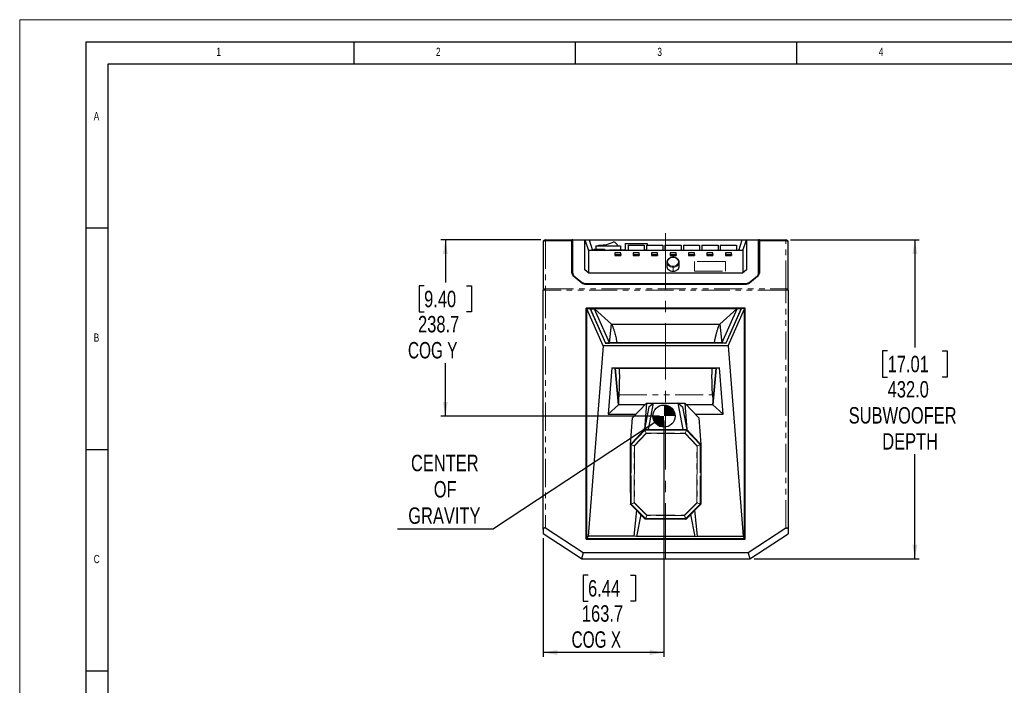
# Model space of a CAD drawing. Header units: millimetres. Extents: x 0 to 5046, y 0 to 3564.
# Tile 7 of 17: x 0 to 1334, y 2662 to 3564. Entities that reach past the tile are written whole.
import ezdxf

# ---------------------------------------------------------------- set-up
doc = ezdxf.new("R2010")
doc.units = ezdxf.units.MM
doc.header["$LTSCALE"] = 6
doc.linetypes.add('CENTERX2', pattern=[20.32, 12.7, -2.54, 2.54, -2.54])
doc.linetypes.add('PHANTOM', pattern=[12.7, 6.35, -1.27, 1.27, -1.27, 1.27, -1.27])
doc.layers.add('FORMAT', color=7, linetype='Continuous')
doc.layers.add('SLD-0', color=7, linetype='Continuous')
doc.styles.add('SLDTEXTSTYLE0', font='TXT', dxfattribs={"width": 0.75})
doc.styles.add('SLDTEXTSTYLE3', font='TXT', dxfattribs={"width": 0.7})
doc.dimstyles.new('SLDDIMSTYLE0', dxfattribs={"dimtxt": 22.225, "dimasz": 19.2, "dimexe": 0, "dimexo": 0.0625, "dimgap": 5.55625, "dimtad": 0, "dimtih": 1, "dimtoh": 1, "dimdec": 1, "dimrnd": 1e-09, "dimzin": 4, "dimdsep": 46, "dimtxsty": 'SLDTEXTSTYLE0', "dimsah": 1, "dimcen": 0.09, "dimadec": 0, "dimazin": 1, "dimtfac": 1, "dimtdec": 1, "dimtofl": 0, "dimtmove": 0, "dimatfit": 3, "dimfxl": 1, "dimfrac": 2, "dimtolj": 1, "dimtzin": 12, "dimarcsym": 0})
doc.dimstyles.new('SLDDIMSTYLE1', dxfattribs={"dimtxt": 22.225, "dimasz": 19.2, "dimexe": 0, "dimexo": 0.0625, "dimgap": 5.55625, "dimtad": 0, "dimtih": 1, "dimtoh": 1, "dimdec": 1, "dimrnd": 1e-09, "dimzin": 12, "dimdsep": 46, "dimtxsty": 'SLDTEXTSTYLE0', "dimsah": 1, "dimcen": 0.09, "dimadec": 0, "dimazin": 3, "dimtfac": 1, "dimtdec": 1, "dimtofl": 0, "dimtmove": 0, "dimatfit": 3, "dimfxl": 1, "dimfrac": 2, "dimtolj": 1, "dimtzin": 12, "dimarcsym": 0})
doc.dimstyles.new('SLDDIMSTYLE2', dxfattribs={"dimtxt": 0.18, "dimasz": 19.2, "dimexe": 0, "dimexo": 0.0625, "dimgap": 0, "dimtad": 0, "dimtih": 1, "dimtoh": 1, "dimdec": 0, "dimrnd": 1e-09, "dimzin": 0, "dimdsep": 46, "dimtxsty": 'Standard', "dimsah": 1, "dimcen": 0.09, "dimadec": 0, "dimazin": 0, "dimtfac": 19.2, "dimtdec": 0, "dimtofl": 0, "dimtmove": 0, "dimatfit": 3, "dimfxl": 1, "dimfrac": 2, "dimtolj": 1, "dimtzin": 0, "dimarcsym": 0})

# ---------------------------------------------------------------- blocks, each defined once
blk = doc.blocks.new('_D_27')
at = {"layer": 'SLD-0', "color": 7, "transparency": 16777216}
for p, q in [((873, 3021), (873, 2700.8)), ((709.3, 2861.5), (709.3, 2700.8)), ((770.1, 2811.6), (763.3, 2811.6)), ((763.3, 2811.6), (763.3, 2776.3)), ((827.5, 2811.6), (834.3, 2811.6)), ((834.3, 2811.6), (834.3, 2776.3)), ((763.3, 2776.3), (770.1, 2776.3)), ((834.3, 2776.3), (827.5, 2776.3)), ((873, 2706.8), (709.3, 2706.8))]:
    blk.add_line(p, q, dxfattribs=at)
for points in [[(709.3, 2706.8), (728.5, 2703.5), (728.5, 2710.1)], [(873, 2706.8), (853.8, 2710.1), (853.8, 2703.5)]]:
    blk.add_solid(points, dxfattribs=at)
at = {"layer": 'SLD-0', "color": 7, "transparency": 16777216, "char_height": 22.23, "attachment_point": 1}
for s, insert, style in [('6.44', (770.1, 2804.9), 'SLDTEXTSTYLE0'), ('163.7', (761.8, 2770.8), 'SLDTEXTSTYLE0'), ('COG X', (747.8, 2735.5), 'SLDTEXTSTYLE3')]:
    blk.add_mtext(s, dxfattribs=dict(at, insert=insert, style=style))
blk = doc.blocks.new('_D_28')
at = {"layer": 'SLD-0', "color": 7, "transparency": 16777216}
for p, q in [((706.3, 3265.7), (570.8, 3265.7)), ((576.8, 3265.7), (576.8, 3208)), ((548, 3203.5), (541.3, 3203.5)), ((541.3, 3203.5), (541.3, 3168.2)), ((605.5, 3203.5), (612.3, 3203.5)), ((612.3, 3203.5), (612.3, 3168.2)), ((541.3, 3168.2), (548, 3168.2)), ((612.3, 3168.2), (605.5, 3168.2)), ((576.8, 3027), (576.8, 3098.7)), ((867, 3027), (570.8, 3027))]:
    blk.add_line(p, q, dxfattribs=at)
for points in [[(576.8, 3265.7), (573.5, 3246.5), (580.1, 3246.5)], [(576.8, 3027), (580.1, 3046.2), (573.5, 3046.2)]]:
    blk.add_solid(points, dxfattribs=at)
at = {"layer": 'SLD-0', "color": 7, "transparency": 16777216, "char_height": 22.23, "attachment_point": 1}
for s, insert, style in [('9.40', (548, 3196.8), 'SLDTEXTSTYLE0'), ('238.7', (539.8, 3162.7), 'SLDTEXTSTYLE0'), ('COG Y', (526.1, 3127.4), 'SLDTEXTSTYLE3')]:
    blk.add_mtext(s, dxfattribs=dict(at, insert=insert, style=style))
blk = doc.blocks.new('_D_29')
at = {"layer": 'SLD-0', "color": 7, "transparency": 16777216}
for p, q in [((1044.3, 3265.7), (1219, 3265.7)), ((1213, 3265.7), (1213, 3119.8)), ((1176.1, 3115.3), (1169.3, 3115.3)), ((1169.3, 3115.3), (1169.3, 3080)), ((1249.9, 3115.3), (1256.7, 3115.3)), ((1256.7, 3115.3), (1256.7, 3080)), ((1169.3, 3080), (1176.1, 3080)), ((1256.7, 3080), (1249.9, 3080)), ((1213, 2833.7), (1213, 2975.3)), ((995.3, 2833.7), (1219, 2833.7))]:
    blk.add_line(p, q, dxfattribs=at)
for points in [[(1213, 3265.7), (1209.7, 3246.5), (1216.3, 3246.5)], [(1213, 2833.7), (1216.3, 2852.9), (1209.7, 2852.9)]]:
    blk.add_solid(points, dxfattribs=at)
at = {"layer": 'SLD-0', "color": 7, "transparency": 16777216, "char_height": 22.23, "attachment_point": 1, "style": 'SLDTEXTSTYLE0'}
for s, insert in [('17.01', (1176.1, 3108.7)), ('432.0', (1176.1, 3074.5)), ('SUBWOOFER', (1123.3, 3039.2)), ('DEPTH', (1168.8, 3003.9))]:
    blk.add_mtext(s, dxfattribs=dict(at, insert=insert))
blk = doc.blocks.new('SW_NOTE_0_7')
at = {"layer": 'SLD-0', "color": 0}
blk.add_line((-130.2, 0), (0, 0), dxfattribs=at)
at = {"layer": 'SLD-0', "color": 0, "char_height": 22.23, "attachment_point": 2, "style": 'SLDTEXTSTYLE0'}
for s, insert in [('CENTER', (-66, 100.3)), ('OF', (-65.5, 64.7)), ('GRAVITY', (-66.6, 29))]:
    blk.add_mtext(s, dxfattribs=dict(at, insert=insert))
blk = doc.blocks.new('SW_DOWELSYMBOL_3')
at = {"linetype": 'Continuous', "lineweight": 18}
h = blk.add_hatch(color=0, dxfattribs=at)
edge = h.paths.add_edge_path(flags=0)
edge.add_arc((0, 0), 15, 0, 90)
edge.add_line((0, 15), (0, 0))
edge.add_line((0, 0), (15, 0))
h = blk.add_hatch(color=0, dxfattribs=at)
edge = h.paths.add_edge_path(flags=0)
edge.add_arc((0, 0), 15, 180, 270)
edge.add_line((0, -15), (0, 0))
edge.add_line((0, 0), (-15, 0))
at = {"layer": 'SLD-0', "color": 0}
blk.add_circle((0, 0), 15, dxfattribs=at)

msp = doc.modelspace()

# ---------------------------------------------------------------- linework, layer by layer
at = {"color": 7, "linetype": 'Continuous', "lineweight": 18}
for p, q in [((0.000025, 0.00006), (0.000025, 3564.00006)), ((0.000025, 3564.00006), (5046.000025, 3564.00006))]:
    msp.add_line(p, q, dxfattribs=at)
at = {"color": 7, "linetype": 'Continuous', "lineweight": 25}
for p, q in [((709.295206, 3262.693761), (709.295206, 3197.660778)), ((712.295206, 3265.693761), (748.295206, 3265.693761)), ((748.295206, 3264.540746), (748.295206, 3265.693761)), ((749.295206, 3265.693761), (748.295206, 3265.693761)), ((748.295206, 3220.855551), (748.295206, 3264.540746)), ((748.295206, 3262.193761), (749.295206, 3262.193761)), ((749.295206, 3220.697949), (749.295206, 3265.693761)), ((749.295206, 3265.693761), (765.833871, 3265.693761)), ((765.833871, 3225.359556), (765.833871, 3265.693761)), ((765.833871, 3265.693761), (770.545206, 3251.193761)), ((765.833871, 3265.693761), (771.649029, 3265.693761)), ((771.649029, 3265.693761), (776.360365, 3251.193761)), ((771.649029, 3265.693761), (978.941383, 3265.693761)), ((780.645206, 3257.593761), (813.945206, 3257.593761)), ((780.645206, 3257.593761), (780.645206, 3253.393761)), ((784.145206, 3257.593761), (784.145206, 3258.593761)), ((813.945206, 3257.593761), (813.945206, 3252.193761)), ((820.295206, 3260.693761), (820.295206, 3252.193761)), ((820.295206, 3260.693761), (850.295206, 3260.693761)), ((824.295206, 3258.693761), (824.295206, 3251.193761)), ((824.295206, 3258.693761), (846.295206, 3258.693761)), ((846.295206, 3258.693761), (846.295206, 3251.193761)), ((849.295206, 3258.693761), (849.295206, 3251.193761)), ((849.295206, 3258.693761), (871.295206, 3258.693761)), ((850.295206, 3260.693761), (850.295206, 3258.693761)), ((871.295206, 3258.693761), (871.295206, 3251.193761)), ((874.295206, 3258.693761), (874.295206, 3251.193761)), ((874.295206, 3258.693761), (896.295206, 3258.693761)), ((896.295206, 3258.693761), (896.295206, 3251.193761)), ((899.295206, 3258.693761), (899.295206, 3251.193761)), ((899.295206, 3258.693761), (921.295206, 3258.693761)), ((921.295206, 3258.693761), (921.295206, 3251.193761)), ((924.295206, 3258.693761), (924.295206, 3251.193761)), ((924.295206, 3258.693761), (946.295206, 3258.693761)), ((946.295206, 3258.693761), (946.295206, 3251.193761)), ((949.295206, 3258.693761), (949.295206, 3251.193761)), ((949.295206, 3258.693761), (971.295206, 3258.693761)), ((971.295206, 3258.693761), (971.295206, 3251.193761)), ((974.230048, 3251.193761), (978.941383, 3265.693761)), ((978.941383, 3265.693761), (984.756542, 3265.693761)), ((980.045206, 3251.193761), (984.756542, 3265.693761)), ((984.756542, 3265.693761), (984.756542, 3225.359556)), ((984.756542, 3265.693761), (1001.295206, 3265.693761)), ((1002.295206, 3265.693761), (1001.295206, 3265.693761)), ((1001.295206, 3220.697949), (1001.295206, 3265.693761)), ((1002.295206, 3262.193761), (1001.295206, 3262.193761)), ((1002.295206, 3265.693761), (1038.295206, 3265.693761)), ((1002.295206, 3265.693761), (1002.295206, 3264.540746)), ((1002.295206, 3264.540746), (1002.295206, 3220.855551)), ((1041.295206, 3197.660778), (1041.295206, 3262.693761)), ((770.545206, 3251.193761), (770.545206, 3221.234183)), ((980.045206, 3251.193761), (770.545206, 3251.193761)), ((777.695206, 3252.193761), (777.695206, 3251.193761)), ((777.695206, 3252.193761), (792.895206, 3252.193761)), ((777.962858, 3253.393761), (777.962858, 3252.193761)), ((777.962858, 3253.393761), (781.629032, 3253.393761)), ((781.629032, 3253.393761), (781.629032, 3252.193761)), ((781.629032, 3253.393761), (788.96138, 3253.393761)), ((788.96138, 3253.393761), (788.96138, 3252.193761)), ((788.96138, 3253.393761), (792.627555, 3253.393761)), ((792.627555, 3253.393761), (792.627555, 3252.193761)), ((792.895206, 3252.193761), (792.895206, 3251.193761)), ((799.295206, 3252.193761), (799.295206, 3251.193761)), ((799.295206, 3252.193761), (821.295206, 3252.193761)), ((814.395206, 3248.411358), (806.195206, 3248.411358)), ((806.195206, 3248.411358), (806.195206, 3245.889723)), ((806.195206, 3245.889723), (814.395206, 3245.889723)), ((806.195206, 3245.889723), (806.195206, 3244.473702)), ((806.195206, 3244.473702), (814.395206, 3244.473702)), ((814.395206, 3245.889723), (814.395206, 3248.411358)), ((814.395206, 3245.889723), (814.395206, 3244.473702)), ((821.295206, 3252.193761), (821.295206, 3251.193761)), ((831.195206, 3248.411358), (831.195206, 3245.889723)), ((839.395206, 3248.411358), (831.195206, 3248.411358)), ((831.195206, 3245.889723), (839.395206, 3245.889723)), ((831.195206, 3245.889723), (831.195206, 3244.473702)), ((831.195206, 3244.473702), (839.395206, 3244.473702)), ((839.395206, 3245.889723), (839.395206, 3248.411358)), ((839.395206, 3245.889723), (839.395206, 3244.473702)), ((846.295206, 3252.193761), (849.295206, 3252.193761)), ((864.395206, 3248.411358), (856.195206, 3248.411358)), ((856.195206, 3248.411358), (856.195206, 3245.889723)), ((856.195206, 3245.889723), (856.195206, 3244.473702)), ((856.195206, 3245.889723), (864.395206, 3245.889723)), ((856.195206, 3244.473702), (864.395206, 3244.473702)), ((864.395206, 3245.889723), (864.395206, 3248.411358)), ((864.395206, 3245.889723), (864.395206, 3244.473702)), ((889.395206, 3248.411358), (881.195206, 3248.411358)), ((881.195206, 3248.411358), (881.195206, 3245.889723)), ((881.195206, 3245.889723), (889.395206, 3245.889723)), ((881.195206, 3245.889723), (881.195206, 3244.473702)), ((881.195206, 3244.473702), (889.395206, 3244.473702)), ((889.395206, 3245.889723), (889.395206, 3248.411358)), ((889.395206, 3245.889723), (889.395206, 3244.473702)), ((906.195206, 3248.411358), (906.195206, 3245.889723)), ((914.395206, 3248.411358), (906.195206, 3248.411358)), ((906.195206, 3245.889723), (914.395206, 3245.889723)), ((906.195206, 3245.889723), (906.195206, 3244.473702)), ((906.195206, 3244.473702), (914.395206, 3244.473702)), ((914.395206, 3245.889723), (914.395206, 3248.411358)), ((914.395206, 3245.889723), (914.395206, 3244.473702)), ((939.395206, 3248.411358), (931.195206, 3248.411358)), ((931.195206, 3248.411358), (931.195206, 3245.889723)), ((931.195206, 3245.889723), (939.395206, 3245.889723)), ((931.195206, 3245.889723), (931.195206, 3244.473702)), ((931.195206, 3244.473702), (939.395206, 3244.473702)), ((939.395206, 3245.889723), (939.395206, 3248.411358)), ((939.395206, 3245.889723), (939.395206, 3244.473702)), ((956.195206, 3248.411358), (956.195206, 3245.889723)), ((964.395206, 3248.411358), (956.195206, 3248.411358)), ((956.195206, 3245.889723), (964.395206, 3245.889723)), ((956.195206, 3245.889723), (956.195206, 3244.473702)), ((956.195206, 3244.473702), (964.395206, 3244.473702)), ((964.395206, 3245.889723), (964.395206, 3248.411358)), ((964.395206, 3245.889723), (964.395206, 3244.473702)), ((980.045206, 3251.193761), (980.045206, 3221.234183)), ((876.875206, 3235.392125), (876.875206, 3229.974304)), ((893.715206, 3229.974304), (893.715206, 3235.392125)), ((749.295206, 3218.543134), (749.295206, 3220.697949)), ((750.638352, 3216.397889), (761.737847, 3207.651368)), ((751.345459, 3216.797495), (762.244954, 3208.208576)), ((771.067157, 3220.777148), (765.833871, 3225.359556)), ((979.523255, 3220.777148), (771.067157, 3220.777148)), ((984.756542, 3225.359556), (979.523255, 3220.777148)), ((988.345459, 3208.208576), (999.244954, 3216.797495)), ((988.852566, 3207.651368), (999.952061, 3216.397889)), ((1001.295206, 3220.697949), (1001.295206, 3218.543134)), ((767.194701, 3206.592955), (983.395711, 3206.592955)), ((767.394701, 3205.804944), (983.195711, 3205.804944)), ((709.295206, 2873.424773), (709.295206, 3197.660778)), ((1041.295206, 3197.660778), (1041.295206, 2873.424773)), ((983.045064, 3173.311084), (767.545349, 3173.311084)), ((767.545349, 2860.310688), (767.545349, 3173.311084)), ((768.374349, 2862.022188), (768.374349, 3171.599584)), ((790.743553, 3122.069299), (768.560069, 3172.180056)), ((769.374349, 3172.599584), (772.952033, 3172.599584)), ((772.952033, 3172.599584), (977.63838, 3172.599584)), ((772.952033, 3172.599584), (793.589013, 3125.982258)), ((773.160172, 3172.129419), (778.582463, 3172.129416)), ((773.160172, 3172.129415), (793.588997, 3125.982307)), ((778.582463, 3172.129415), (778.861043, 3172.170388)), ((778.582466, 3172.129417), (799.011172, 3125.982432)), ((778.861043, 3172.170388), (802.048211, 3151.722466)), ((971.72937, 3172.170388), (778.861043, 3172.170388)), ((971.72937, 3172.170388), (948.542163, 3151.722494)), ((951.579241, 3125.982432), (972.007947, 3172.129417)), ((977.63838, 3172.599584), (957.001399, 3125.982258)), ((977.43024, 3172.129417), (957.00141, 3125.982325)), ((959.846859, 3122.069299), (982.030344, 3172.180056)), ((972.007949, 3172.129415), (971.72937, 3172.170388)), ((977.43024, 3172.129415), (972.007949, 3172.129402)), ((981.216064, 3172.599584), (977.63838, 3172.599584)), ((982.216064, 2862.022188), (982.216064, 3171.599584)), ((983.045064, 2860.310688), (983.045064, 3173.311084)), ((799.011172, 3125.982432), (802.048249, 3151.722494)), ((802.048211, 3151.722466), (948.542201, 3151.722466)), ((948.542163, 3151.722494), (951.579241, 3125.982432)), ((790.743553, 3122.069299), (770.348803, 2864.570131)), ((959.846859, 3122.069299), (790.743553, 3122.069299)), ((793.484248, 3126.002741), (793.589012, 3125.982255)), ((793.588997, 3125.982307), (799.011126, 3125.982362)), ((957.0014, 3125.982255), (793.589012, 3125.982255)), ((957.001399, 3125.982258), (793.589013, 3125.982258)), ((951.539554, 3126.318791), (799.050859, 3126.318791)), ((957.001416, 3125.982302), (951.579286, 3125.982333)), ((957.0014, 3125.982255), (957.103893, 3125.997611)), ((959.846859, 3122.069299), (980.241615, 2864.570113)), ((802.290512, 3092.370613), (797.279394, 3029.591816)), ((802.290512, 3092.370613), (948.300918, 3092.370433)), ((802.290512, 3092.370502), (806.808534, 3091.777258)), ((806.794305, 3091.956426), (811.171805, 3042.372026)), ((811.174787, 3042.376448), (806.808534, 3091.777248)), ((943.780834, 3091.777241), (806.808534, 3091.777235)), ((806.810188, 3091.777241), (943.78023, 3091.777241)), ((943.780834, 3091.777248), (939.415467, 3042.376563)), ((939.418121, 3042.369829), (943.796069, 3091.956028)), ((948.300918, 3092.370481), (943.780834, 3091.777252)), ((953.310243, 3029.591479), (948.300918, 3092.370433)), ((797.279394, 3029.591668), (811.174787, 3042.37643)), ((847.110544, 3042.376464), (811.174787, 3042.37643)), ((847.108455, 3042.374265), (811.17493, 3042.374271)), ((830.312501, 3024.694314), (849.31213, 3044.693868)), ((849.312117, 3044.693912), (846.794829, 3008.693338)), ((849.312117, 3044.693847), (858.403687, 3044.693847)), ((851.841464, 3008.693423), (858.599087, 3044.693761)), ((852.630328, 3039.779587), (858.552768, 3044.693761)), ((858.552768, 3044.693761), (858.599087, 3044.693761)), ((858.599087, 3044.693761), (891.991325, 3044.693761)), ((891.871225, 3044.693847), (901.278295, 3044.693847)), ((891.991325, 3044.693761), (898.748949, 3008.693423)), ((892.037644, 3044.693761), (891.991325, 3044.693761)), ((892.037644, 3044.693761), (897.960084, 3039.779587)), ((901.27831, 3044.693893), (903.795583, 3008.69339)), ((920.277962, 3024.694362), (901.27831, 3044.693893)), ((939.415467, 3042.376551), (903.479818, 3042.376517)), ((939.41567, 3042.374249), (903.481967, 3042.374255)), ((939.415467, 3042.376551), (953.310243, 3029.591432)), ((797.279394, 3029.591668), (834.965009, 3029.591611)), ((852.630328, 3039.779587), (846.795, 3008.693563)), ((897.960084, 3039.779587), (903.795253, 3008.693502)), ((915.62552, 3029.591489), (953.310243, 3029.591432)), ((827.795144, 2988.693903), (830.312478, 3024.694338)), ((920.154326, 3024.824295), (920.249069, 3024.681971)), ((920.249069, 3024.681971), (920.290088, 3024.515991)), ((920.277935, 3024.694338), (922.795269, 2988.693903)), ((846.647925, 3008.538728), (827.932183, 2988.837947)), ((829.811693, 2990.816539), (846.794829, 3008.693471)), ((846.794841, 3008.693423), (847.008191, 3008.693423)), ((847.011703, 3008.693757), (903.581371, 3008.69376)), ((847.027422, 3008.693423), (903.562991, 3008.693423)), ((903.584695, 3008.693423), (903.795573, 3008.693423)), ((903.795596, 3008.693458), (920.764335, 2990.831681)), ((903.942488, 3008.538728), (922.65823, 2988.837947)), ((827.795206, 2923.644433), (827.795137, 2988.693886)), ((922.795275, 2988.693885), (922.795207, 2923.644433)), ((827.795206, 2988.494883), (827.795206, 2907.7173)), ((922.795207, 2988.494883), (922.795207, 2907.7173)), ((827.941095, 2907.365092), (847.649317, 2887.656871)), ((835.89611, 2899.410078), (832.031284, 2864.57013)), ((922.649317, 2907.365092), (902.941096, 2887.656871)), ((918.55893, 2864.570078), (914.694268, 2899.410043)), ((841.739432, 2893.566755), (835.840405, 2863.811604)), ((847.810906, 2887.548885), (847.649317, 2887.656871)), ((848.001525, 2887.510982), (847.810906, 2887.548885)), ((902.588888, 2887.510982), (848.001525, 2887.510982)), ((908.85096, 2893.566735), (914.750036, 2863.811609)), ((709.295206, 2873.424773), (709.295206, 2867.462956)), ((763.664914, 2841.693761), (712.295206, 2875.05364)), ((1038.295206, 2875.05364), (986.925498, 2841.693761)), ((1041.295206, 2873.424773), (1041.295206, 2867.462956)), ((761.295206, 2833.693761), (709.295206, 2867.462956)), ((767.545349, 2860.310688), (983.045064, 2860.310688)), ((770.348803, 2864.570131), (768.587447, 2861.40511)), ((981.216064, 2861.022188), (769.374349, 2861.022188)), ((832.031284, 2864.570129), (770.348803, 2864.570131)), ((835.840405, 2863.811079), (832.031284, 2864.570135)), ((875.295206, 2863.811717), (835.840405, 2863.811079)), ((914.750036, 2863.811081), (875.295206, 2863.811717)), ((914.750036, 2863.811081), (918.55893, 2864.570094)), ((918.55893, 2864.570078), (980.241615, 2864.570112)), ((980.241615, 2864.570113), (982.002966, 2861.40511)), ((989.295206, 2833.693761), (1041.295206, 2867.462956)), ((763.664914, 2841.693761), (761.295206, 2833.693761)), ((761.295206, 2833.693761), (989.295206, 2833.693761)), ((986.925498, 2841.693761), (763.664914, 2841.693761)), ((986.925498, 2841.693761), (989.295206, 2833.693761))]:
    msp.add_line(p, q, dxfattribs=at)
at = {"color": 8, "linetype": 'PHANTOM', "lineweight": 18}
for p, q in [((712.295206, 3265.693761), (712.295206, 3264.540746)), ((712.295206, 3264.540746), (712.295206, 3199.507763)), ((748.295206, 3264.540746), (712.295206, 3264.540746)), ((1038.295206, 3264.540746), (1002.295206, 3264.540746)), ((1038.295206, 3264.540746), (1038.295206, 3265.693761)), ((1038.295206, 3199.507763), (1038.295206, 3264.540746)), ((885.295206, 3242.239165), (885.295206, 3241.854826)), ((885.295206, 3228.757075), (885.295206, 3230.160747)), ((885.295206, 3228.757075), (885.295206, 3223.339254)), ((956.295206, 3236.435992), (914.295206, 3236.435992)), ((914.295206, 3236.435992), (914.295206, 3223.512616)), ((956.295206, 3223.512616), (956.295206, 3236.435992)), ((751.345459, 3216.797495), (751.345459, 3215.840682)), ((914.295206, 3223.512616), (956.295206, 3223.512616)), ((999.244954, 3215.840682), (999.244954, 3216.797495)), ((762.244954, 3207.28475), (762.244954, 3208.208576)), ((767.194701, 3206.592955), (767.194701, 3205.806914)), ((983.395711, 3205.806914), (983.395711, 3206.592955)), ((988.345459, 3208.208576), (988.345459, 3207.28475)), ((712.295206, 3199.507763), (712.295206, 3197.660778)), ((712.295206, 3199.507763), (1038.295206, 3199.507763)), ((1038.295206, 3197.660778), (712.295206, 3197.660778)), ((712.295206, 3197.660778), (712.295206, 2875.05364)), ((1038.295206, 3197.660778), (1038.295206, 3199.507763)), ((1038.295206, 2875.05364), (1038.295206, 3197.660778)), ((811.757937, 3055.863752), (938.832476, 3055.863752)), ((846.929243, 3007.883452), (828.587459, 2988.576312)), ((828.692254, 2988.476757), (847.034037, 3007.783897)), ((848.774351, 3003.730164), (832.745987, 2986.858202)), ((833.002313, 2986.614692), (849.030677, 3003.486654)), ((846.647925, 3008.538728), (846.929243, 3007.883452)), ((847.034037, 3007.783897), (846.929243, 3007.883452)), ((847.290363, 3008.038485), (847.011703, 3008.693757)), ((847.034037, 3007.783897), (848.774351, 3003.730164)), ((847.094004, 3007.997768), (847.156902, 3007.851259)), ((847.290363, 3008.038485), (847.290363, 3007.893941)), ((847.290363, 3008.038485), (903.300049, 3008.038481)), ((849.030677, 3003.840208), (847.290363, 3007.893941)), ((903.30005, 3007.893941), (847.290363, 3007.893941)), ((849.030677, 3003.486654), (848.774351, 3003.730164)), ((849.030677, 3003.840208), (849.030677, 3003.486654)), ((849.030677, 3003.840208), (901.559736, 3003.840208)), ((901.559736, 3003.486654), (849.030677, 3003.486654)), ((903.30005, 3007.893941), (901.559736, 3003.840208)), ((901.559736, 3003.486654), (901.559736, 3003.840208)), ((901.816062, 3003.730164), (901.559736, 3003.486654)), ((901.559736, 3003.486654), (917.5881, 2986.614692)), ((901.816062, 3003.730164), (903.556376, 3007.783897)), ((917.844426, 2986.858202), (901.816062, 3003.730164)), ((903.581371, 3008.69376), (903.300049, 3008.038481)), ((903.30005, 3007.893941), (903.30005, 3008.038481)), ((903.43351, 3007.851259), (903.496409, 3007.997768)), ((903.66117, 3007.883452), (903.556376, 3007.783897)), ((903.556376, 3007.783897), (921.898159, 2988.476757)), ((903.66117, 3007.883452), (903.942488, 3008.538728)), ((922.002953, 2988.576312), (903.66117, 3007.883452)), ((828.587459, 2988.576312), (827.932183, 2988.837947)), ((828.587459, 2988.576312), (828.692254, 2988.476757)), ((921.898159, 2988.476757), (922.002953, 2988.576312)), ((922.65823, 2988.837947), (922.002953, 2988.576312)), ((827.795206, 2988.494883), (828.450482, 2988.233247)), ((828.595026, 2988.233247), (828.450482, 2988.233247)), ((828.450482, 2907.988725), (828.450482, 2988.233247)), ((828.632584, 2988.359416), (828.486272, 2988.417835)), ((828.595026, 2988.233247), (832.648759, 2986.614692)), ((828.595026, 2988.233247), (828.595026, 2907.988725)), ((832.745987, 2986.858202), (828.692254, 2988.476757)), ((833.002313, 2986.614692), (832.648759, 2986.614692)), ((832.648759, 2909.667836), (832.648759, 2986.614692)), ((832.745987, 2986.858202), (833.002313, 2986.614692)), ((833.002313, 2986.614692), (833.002313, 2909.667836)), ((917.5881, 2986.614692), (917.844426, 2986.858202)), ((917.5881, 2909.667836), (917.5881, 2986.614692)), ((917.941653, 2986.614692), (917.5881, 2986.614692)), ((921.898159, 2988.476757), (917.844426, 2986.858202)), ((917.941653, 2986.614692), (921.995386, 2988.233247)), ((917.941653, 2986.614692), (917.941653, 2909.667836)), ((922.10414, 2988.417835), (921.957828, 2988.359416)), ((921.995386, 2907.988725), (921.995386, 2988.233247)), ((922.13993, 2988.233247), (921.995386, 2988.233247)), ((922.13993, 2988.233247), (922.795207, 2988.494883)), ((922.13993, 2988.233247), (922.13993, 2907.988725)), ((832.648759, 2909.667836), (828.595026, 2907.988725)), ((828.69858, 2907.738725), (832.752313, 2909.417836)), ((832.648759, 2909.667836), (833.002313, 2909.667836)), ((833.002313, 2909.667836), (832.752313, 2909.417836)), ((832.752313, 2909.417836), (849.70206, 2892.468088)), ((849.95206, 2892.718089), (833.002313, 2909.667836)), ((917.5881, 2909.667836), (900.638352, 2892.718089)), ((900.888352, 2892.468088), (917.8381, 2909.417836)), ((917.5881, 2909.667836), (917.941653, 2909.667836)), ((917.8381, 2909.417836), (917.5881, 2909.667836)), ((917.8381, 2909.417836), (921.891833, 2907.738725)), ((921.995386, 2907.988725), (917.941653, 2909.667836)), ((828.450482, 2907.988725), (827.795206, 2907.7173)), ((827.941095, 2907.365092), (828.596372, 2907.636517)), ((828.450482, 2907.988725), (828.595026, 2907.988725)), ((828.635108, 2907.858881), (828.488697, 2907.798235)), ((828.69858, 2907.738725), (828.596372, 2907.636517)), ((828.596372, 2907.636517), (847.920741, 2888.312148)), ((848.022949, 2888.414356), (828.69858, 2907.738725)), ((921.891833, 2907.738725), (902.567463, 2888.414356)), ((902.669671, 2888.312148), (921.994041, 2907.636517)), ((921.994041, 2907.636517), (921.891833, 2907.738725)), ((922.101715, 2907.798235), (921.955304, 2907.858881)), ((921.994041, 2907.636517), (922.649317, 2907.365092)), ((921.995386, 2907.988725), (922.13993, 2907.988725)), ((922.795207, 2907.7173), (922.13993, 2907.988725)), ((847.920741, 2888.312148), (847.649317, 2887.656871)), ((847.920741, 2888.312148), (848.022949, 2888.414356)), ((848.001525, 2887.510982), (848.272949, 2888.166258)), ((849.70206, 2892.468088), (848.022949, 2888.414356)), ((848.08246, 2888.204473), (848.143105, 2888.350884)), ((848.272949, 2888.310802), (849.95206, 2892.364535)), ((848.272949, 2888.310802), (902.317463, 2888.310802)), ((848.272949, 2888.310802), (848.272949, 2888.166258)), ((902.317463, 2888.166258), (848.272949, 2888.166258)), ((849.70206, 2892.468088), (849.95206, 2892.718089)), ((849.95206, 2892.718089), (900.638352, 2892.718089)), ((849.95206, 2892.718089), (849.95206, 2892.364535)), ((900.638352, 2892.364535), (849.95206, 2892.364535)), ((900.638352, 2892.718089), (900.888352, 2892.468088)), ((900.638352, 2892.364535), (900.638352, 2892.718089)), ((900.638352, 2892.364535), (902.317463, 2888.310802)), ((902.567463, 2888.414356), (900.888352, 2892.468088)), ((902.317463, 2888.166258), (902.317463, 2888.310802)), ((902.317463, 2888.166258), (902.588888, 2887.510982)), ((902.447307, 2888.350884), (902.507953, 2888.204473)), ((902.567463, 2888.414356), (902.669671, 2888.312148)), ((902.941096, 2887.656871), (902.669671, 2888.312148))]:
    msp.add_line(p, q, dxfattribs=at)
at = {"color": 8, "linetype": 'PHANTOM', "lineweight": 18, "flags": 128}
for points in [[(712.295206, 3264.540746), (711.709935, 3264.505256), (711.147156, 3264.400152), (710.628496, 3264.229473), (710.173886, 3263.999776), (709.800797, 3263.719891), (709.523568, 3263.400572), (709.35285, 3263.05409), (709.295206, 3262.693761)], [(1041.295206, 3262.693761), (1041.237562, 3263.05409), (1041.066845, 3263.400572), (1040.789615, 3263.719891), (1040.416527, 3263.999776), (1039.961917, 3264.229473), (1039.443257, 3264.400152), (1038.880477, 3264.505256), (1038.295206, 3264.540746)], [(885.295206, 3228.757075), (883.54459, 3228.902066), (881.870484, 3229.330705), (880.346054, 3230.024257), (879.037927, 3230.95241), (878.003272, 3232.0746), (877.28731, 3233.341782), (876.921332, 3234.698574), (876.875321, 3235.42677)], [(885.295206, 3241.854826), (883.644101, 3241.708229), (882.075789, 3241.275788), (880.668912, 3240.579186), (879.494017, 3239.653356), (878.610017, 3238.544722), (878.061241, 3237.308875), (877.875206, 3236.007787), (878.061241, 3234.706698), (878.610017, 3233.470851), (879.494017, 3232.362217), (880.668912, 3231.436387), (882.075789, 3230.739786), (883.644101, 3230.307344), (885.295206, 3230.160747)], [(885.295206, 3230.160747), (886.946312, 3230.307344), (888.514624, 3230.739786), (889.921501, 3231.436387), (891.096396, 3232.362217), (891.980395, 3233.470851), (892.529171, 3234.706698), (892.715206, 3236.007787), (892.529171, 3237.308875), (891.980395, 3238.544722), (891.096396, 3239.653356), (889.921501, 3240.579186), (888.514624, 3241.275788), (886.946312, 3241.708229), (885.295206, 3241.854826)], [(893.715091, 3235.35748), (893.669081, 3234.698574), (893.303102, 3233.341782), (892.58714, 3232.0746), (891.552486, 3230.95241), (890.244358, 3230.024257), (888.719929, 3229.330705), (887.045823, 3228.902066), (885.295206, 3228.757075)], [(709.295206, 3197.660778), (709.35285, 3198.021107), (709.523568, 3198.367589), (709.800797, 3198.686908), (710.173886, 3198.966794), (710.628496, 3199.19649), (711.147156, 3199.36717), (711.709935, 3199.472274), (712.295206, 3199.507763)], [(712.295206, 3197.660778), (711.709935, 3197.660778), (711.147156, 3197.660778), (710.628496, 3197.660778), (710.173886, 3197.660778), (709.800797, 3197.660778), (709.523568, 3197.660778), (709.35285, 3197.660778), (709.295206, 3197.660778)], [(1038.295206, 3199.507763), (1038.880477, 3199.472274), (1039.443257, 3199.36717), (1039.961917, 3199.19649), (1040.416527, 3198.966794), (1040.789615, 3198.686908), (1041.066845, 3198.367589), (1041.237562, 3198.021107), (1041.295206, 3197.660778)], [(1041.295206, 3197.660778), (1041.237562, 3197.660778), (1041.066845, 3197.660778), (1040.789615, 3197.660778), (1040.416527, 3197.660778), (1039.961917, 3197.660778), (1039.443257, 3197.660778), (1038.880477, 3197.660778), (1038.295206, 3197.660778)], [(875.295186, 2887.510982), (875.295183, 2885.104891), (875.295171, 2874.458524), (875.295159, 2863.811356)]]:
    msp.add_lwpolyline(points, dxfattribs=at)
at = {"color": 7, "linetype": 'Continuous', "lineweight": 25, "flags": 128}
for points in [[(876.875206, 3229.974304), (876.921332, 3229.280753), (877.28731, 3227.923961), (878.003272, 3226.656779), (879.037927, 3225.534589), (880.346054, 3224.606436), (881.870484, 3223.912884), (883.54459, 3223.484245), (885.295206, 3223.339254)], [(885.295206, 3223.339254), (887.045823, 3223.484245), (888.719929, 3223.912884), (890.244358, 3224.606436), (891.552486, 3225.534589), (892.58714, 3226.656779), (893.303102, 3227.923961), (893.669081, 3229.280753), (893.715206, 3229.974304)], [(827.795156, 2988.693886), (828.924423, 2989.882574), (829.811693, 2990.816539)], [(920.764335, 2990.831681), (921.901644, 2989.634519), (922.795257, 2988.693885)]]:
    msp.add_lwpolyline(points, dxfattribs=at)
at = {"color": 7, "linetype": 'Continuous', "lineweight": 25}
for centre, radius, start, end in [((712.295206, 3262.693761), 3, 90, 180), ((785.545212, 3303.072201), 44.500468, 268.197149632, 270), ((785.545212, 3303.072201), 44.500468, 270, 296.053742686), ((801.906128, 3254.636851), 9.036547, 19.099932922, 69.366939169), ((1038.295206, 3262.693761), 3, 0, 90), ((754.023297, 3221.021829), 5.730504, 181.66274313, 233.794088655), ((754.307286, 3220.843442), 5.014191, 181.662743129, 233.794088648), ((996.283127, 3220.843442), 5.014191, 306.205911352, 358.337256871), ((996.567115, 3221.021829), 5.730504, 306.205911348, 358.337256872), ((767.263672, 3214.992124), 9.188115, 233.0290395, 270.817104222), ((767.080051, 3214.631737), 8.0396, 233.029039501, 270.817104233), ((983.32674, 3214.992124), 9.188115, 269.182895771, 306.970960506), ((983.510361, 3214.631737), 8.0396, 269.182895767, 306.970960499)]:
    msp.add_arc(centre, radius, start, end, dxfattribs=at)
at = {"color": 8, "linetype": 'PHANTOM', "lineweight": 18}
for centre, radius, start, end in [((847.29199, 3007.536525), 0.50194, 113.23114757, 136.277097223), ((847.442284, 3007.184999), 0.724807, 113.187123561, 124.280855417), ((847.292042, 3007.536548), 0.50194, 90.191703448, 113.237653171), ((847.443383, 3007.185471), 0.724807, 102.187945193, 113.281677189), ((849.185073, 3003.127018), 0.729711, 102.215267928, 124.253532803), ((901.40534, 3003.127018), 0.729711, 55.746466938, 77.784732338), ((903.147029, 3007.185471), 0.724807, 66.718322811, 77.812054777), ((903.29837, 3007.536548), 0.50194, 66.7623469, 89.808169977), ((903.148128, 3007.184999), 0.724807, 55.719144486, 66.812876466), ((903.298423, 3007.536525), 0.50194, 43.722902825, 66.768852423), ((828.952434, 2988.231733), 0.501937, 136.646508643, 158.237027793), ((921.637979, 2988.231733), 0.501937, 21.76297223, 43.353491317), ((828.952417, 2988.231691), 0.501937, 158.231772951, 179.822292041), ((829.303346, 2988.09107), 0.722448, 158.195516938, 168.650145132), ((829.30371, 2988.091981), 0.722448, 147.818655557, 158.273283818), ((833.361202, 2986.471397), 0.726711, 147.841132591, 168.627668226), ((917.22921, 2986.471397), 0.726711, 11.372332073, 32.158867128), ((921.286703, 2988.091981), 0.722448, 21.726716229, 32.181344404), ((921.287066, 2988.09107), 0.722448, 11.349854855, 21.804483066), ((921.637996, 2988.231691), 0.501937, 0.177707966, 21.768227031), ((833.36157, 2909.816645), 0.728178, 191.791932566, 213.208068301), ((917.228843, 2909.816645), 0.728178, 326.79193221, 348.208066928), ((828.952418, 2907.990342), 0.501938, 180.184653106, 202.502927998), ((828.952438, 2907.990295), 0.501938, 202.497072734, 224.81534762), ((829.303421, 2908.136292), 0.723601, 191.767110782, 202.542945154), ((829.303836, 2908.135289), 0.723601, 202.457055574, 213.232889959), ((921.286577, 2908.135289), 0.723601, 326.767110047, 337.54294442), ((921.286992, 2908.136292), 0.723601, 337.457054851, 348.232889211), ((921.637975, 2907.990295), 0.501938, 315.184652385, 337.502927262), ((921.637994, 2907.990342), 0.501938, 337.497072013, 359.815346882), ((848.27452, 2888.668214), 0.501938, 225.184653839, 247.502927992), ((848.419514, 2889.019612), 0.723601, 236.767111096, 247.542945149), ((848.274567, 2888.668194), 0.501938, 247.497072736, 269.815346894), ((848.420516, 2889.019196), 0.723601, 247.457055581, 258.232889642), ((850.10087, 2893.077345), 0.728178, 236.791932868, 258.208067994), ((900.489543, 2893.077345), 0.728178, 281.791932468, 303.208066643), ((902.169896, 2889.019196), 0.723601, 281.767110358, 292.542944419), ((902.315846, 2888.668194), 0.501938, 270.184653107, 292.502927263), ((902.170898, 2889.019612), 0.723601, 292.45705485, 303.232888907), ((902.315893, 2888.668214), 0.501938, 292.49707201, 314.815346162)]:
    msp.add_arc(centre, radius, start, end, dxfattribs=at)
at = {"color": 7, "linetype": 'Continuous', "lineweight": 25}
for points, knots in [([(885.295206, 3242.239165), (884.99989, 3242.231603), (884.158122, 3242.210049), (882.787437, 3241.973572), (881.261298, 3241.457093), (879.883348, 3240.702372), (878.711272, 3239.739664), (877.78735, 3238.60355), (877.176138, 3237.340928), (876.879531, 3236.260517), (876.906374, 3235.621181), (876.914283, 3235.432819)], [0, 0, 0, 0, 0.0681375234, 0.1942189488, 0.3206455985, 0.4472362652, 0.5737818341, 0.6998548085, 0.8248724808, 0.9484036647, 1, 1, 1, 1]), ([(893.67613, 3235.351432), (893.68291, 3235.609278), (893.701366, 3236.311116), (893.379981, 3237.435288), (892.76195, 3238.65977), (891.855131, 3239.760196), (890.707518, 3240.699852), (889.353041, 3241.445434), (887.842811, 3241.962969), (886.463478, 3242.207717), (885.606751, 3242.230779), (885.295206, 3242.239165)], [0, 0, 0, 0, 0.0700399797, 0.19064340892, 0.31129190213, 0.43282034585, 0.55555376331, 0.67933399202, 0.80380204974, 0.92865352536, 1, 1, 1, 1]), ([(768.560069, 3172.180056), (768.508554, 3172.09729), (768.435627, 3171.98012), (768.381365, 3171.760498), (768.376653, 3171.652431), (768.374349, 3171.599584)], [0, 0, 0, 0, 0.5514237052, 0.7806324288, 1, 1, 1, 1]), ([(769.374349, 3172.599584), (769.291792, 3172.594877), (769.12908, 3172.585599), (768.902595, 3172.499962), (768.705917, 3172.363572), (768.610588, 3172.243623), (768.560069, 3172.180056)], [0, 0, 0, 0, 0.240471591, 0.4739495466, 0.7212197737, 1, 1, 1, 1]), ([(981.216064, 3172.599584), (981.301317, 3172.593227), (981.470376, 3172.580623), (981.692982, 3172.487066), (981.886138, 3172.356281), (981.979227, 3172.242523), (982.030344, 3172.180056)], [0, 0, 0, 0, 0.2492343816, 0.4942416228, 0.7222759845, 1, 1, 1, 1]), ([(982.030344, 3172.180056), (982.076911, 3172.105028), (982.146243, 3171.993321), (982.206635, 3171.776888), (982.212947, 3171.658195), (982.216064, 3171.599584)], [0, 0, 0, 0, 0.5087043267, 0.7573962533, 1, 1, 1, 1]), ([(802.048211, 3151.722419), (802.241271, 3151.304014), (802.63528, 3150.450106), (803.208078, 3149.077894), (803.783012, 3147.601727), (804.35762, 3146.012414), (804.932715, 3144.30746), (805.507604, 3142.48283), (806.181789, 3140.206772), (806.923287, 3137.463626), (807.686439, 3134.236705), (808.463897, 3130.559296), (808.911903, 3127.858987), (809.167436, 3126.318791)], [0, 0, 0, 0, 0.062070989, 0.1266785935, 0.193831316, 0.2635367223, 0.3358015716, 0.4106319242, 0.488033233, 0.6072665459, 0.7257697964, 0.8435851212, 1, 1, 1, 1]), ([(941.409837, 3126.318791), (941.542231, 3127.122037), (941.833519, 3128.889308), (942.248074, 3131.065556), (942.622229, 3132.888574), (942.91216, 3134.224473), (943.214614, 3135.546699), (943.529709, 3136.854084), (943.857472, 3138.145673), (944.197676, 3139.420457), (944.854744, 3141.756648), (945.833798, 3144.91332), (947.149814, 3148.604132), (948.092213, 3150.714659), (948.542201, 3151.722419)], [0, 0, 0, 0, 0.08149097, 0.1792931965, 0.2270052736, 0.274898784, 0.3229766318, 0.3712416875, 0.4196967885, 0.468344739, 0.5171883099, 0.6920429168, 0.852952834, 1, 1, 1, 1]), ([(806.887243, 3091.061697), (806.884707, 3091.079581), (806.879681, 3091.115017), (806.842087, 3091.456994), (806.823466, 3091.62638)], [0, 0, 0, 0, 0.5046849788, 1, 1, 1, 1]), ([(812.31527, 3091.777235), (812.352141, 3090.790459), (812.442249, 3088.378919), (812.507143, 3084.604743), (812.530524, 3081.483347), (812.529206, 3079.367052), (812.525091, 3078.249997), (812.517421, 3077.132666), (812.506243, 3076.016305), (812.491505, 3074.902332), (812.473318, 3073.789081), (812.450183, 3072.635442), (812.421299, 3071.404372), (812.38602, 3070.066899), (812.344295, 3068.635675), (812.296091, 3067.125357), (812.241574, 3065.552794), (812.181391, 3063.973259), (812.113232, 3062.269125), (812.035097, 3060.401318), (811.951264, 3058.562724), (811.862361, 3057.024172), (811.789701, 3056.216734), (811.757937, 3055.863752)], [0, 0, 0, 0, 0.0616609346, 0.1506905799, 0.2453835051, 0.2711288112, 0.2972638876, 0.323788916, 0.3507040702, 0.3780095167, 0.4057054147, 0.4340241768, 0.4660001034, 0.5016332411, 0.5409235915, 0.5838711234, 0.6304757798, 0.6807374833, 0.7312821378, 0.7985496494, 0.8784031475, 0.9468423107, 1, 1, 1, 1]), ([(938.832476, 3055.863752), (938.806136, 3056.149944), (938.746947, 3056.793045), (938.671012, 3057.994156), (938.596195, 3059.474643), (938.526034, 3061.095967), (938.462539, 3062.634783), (938.384357, 3064.592873), (938.295543, 3067.016644), (938.223867, 3069.360928), (938.184108, 3070.839403), (938.166682, 3071.525973), (938.150968, 3072.185106), (938.136977, 3072.815271), (938.124682, 3073.415061), (938.08723, 3075.439105), (938.049914, 3078.946189), (938.072729, 3084.063022), (938.146631, 3088.333038), (938.23923, 3090.914208), (938.270191, 3091.77724)], [0, 0, 0, 0, 0.0433535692, 0.0974196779, 0.1621984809, 0.2254831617, 0.2786504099, 0.321699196, 0.4172418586, 0.4988950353, 0.517987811, 0.5361272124, 0.5533132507, 0.5695459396, 0.5848252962, 0.5991513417, 0.7226722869, 0.8382554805, 0.9459196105, 1, 1, 1, 1]), ([(943.766971, 3091.626659), (943.748353, 3091.45729), (943.710769, 3091.115393), (943.705751, 3091.079998), (943.703219, 3091.062137)], [0, 0, 0, 0, 0.4953806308, 1, 1, 1, 1]), ([(811.757937, 3055.863752), (811.737144, 3055.626934), (811.690831, 3055.099435), (811.63629, 3053.997338), (811.580667, 3052.460785), (811.535386, 3050.51953), (811.482966, 3048.356549), (811.403969, 3046.231877), (811.30967, 3044.252409), (811.217679, 3042.968378), (811.17493, 3042.371664)], [0, 0, 0, 0, 0.0940989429, 0.2095999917, 0.346496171, 0.5047766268, 0.6515856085, 0.7830481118, 0.8991781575, 1, 1, 1, 1]), ([(938.832476, 3055.863752), (938.848847, 3055.672971), (938.888301, 3055.213201), (938.937679, 3054.218385), (938.996323, 3052.699076), (939.052057, 3050.652358), (939.114407, 3048.315374), (939.197596, 3046.065839), (939.286554, 3044.110237), (939.376186, 3042.901702), (939.41567, 3042.369324)], [0, 0, 0, 0, 0.0765925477, 0.1845831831, 0.3239519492, 0.4946706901, 0.6574442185, 0.795920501, 0.9100998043, 1, 1, 1, 1]), ([(830.300325, 3024.515991), (830.309653, 3024.573231), (830.32831, 3024.687711), (830.400161, 3024.778767), (830.436086, 3024.824295)], [0, 0, 0, 0, 0.4999999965, 1, 1, 1, 1]), ([(846.647925, 3008.538728), (846.672716, 3008.561906), (846.722681, 3008.60862), (846.813255, 3008.656627), (846.910523, 3008.688666), (846.977896, 3008.692056), (847.011703, 3008.693757)], [0, 0, 0, 0, 0.2498337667, 0.5035212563, 0.7508711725, 1, 1, 1, 1]), ([(903.942488, 3008.538728), (903.917871, 3008.561793), (903.868642, 3008.607919), (903.779068, 3008.656097), (903.682432, 3008.687872), (903.615064, 3008.691798), (903.581371, 3008.693761)], [0, 0, 0, 0, 0.2499847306, 0.4999211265, 0.7498969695, 1, 1, 1, 1]), ([(712.295206, 2875.05364), (712.068303, 2875.18714), (711.641939, 2875.437995), (711.000981, 2875.573541), (710.485168, 2875.522304), (710.062752, 2875.345853), (709.715691, 2875.043111), (709.358868, 2874.432122), (709.321522, 2873.841186), (709.295206, 2873.424773)], [0, 0, 0, 0, 0.1407259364, 0.2644317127, 0.3632104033, 0.466410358, 0.5809362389, 0.7046992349, 1, 1, 1, 1]), ([(1038.295206, 2875.05364), (1038.518241, 2875.182844), (1038.938561, 2875.426336), (1039.571399, 2875.570933), (1040.098133, 2875.527258), (1040.515677, 2875.352586), (1040.847263, 2875.06197), (1041.214089, 2874.461849), (1041.261178, 2873.859821), (1041.295206, 2873.424773)], [0, 0, 0, 0, 0.1381908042, 0.2604279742, 0.3597047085, 0.4666467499, 0.5742830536, 0.6923602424, 1, 1, 1, 1]), ([(768.374349, 2862.022188), (768.376995, 2861.965218), (768.382421, 2861.848408), (768.445669, 2861.61189), (768.528568, 2861.490983), (768.587447, 2861.40511)], [0, 0, 0, 0, 0.2162193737, 0.4433265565, 1, 1, 1, 1]), ([(768.587447, 2861.40511), (768.637672, 2861.347228), (768.731802, 2861.238748), (768.922363, 2861.114259), (769.13971, 2861.035329), (769.295876, 2861.026583), (769.374349, 2861.022188)], [0, 0, 0, 0, 0.2858640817, 0.5357507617, 0.7667151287, 1, 1, 1, 1]), ([(982.002966, 2861.40511), (981.953146, 2861.349006), (981.862931, 2861.24741), (981.678718, 2861.128024), (981.463958, 2861.040254), (981.29883, 2861.02822), (981.216064, 2861.022188)], [0, 0, 0, 0, 0.2804711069, 0.5078915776, 0.7533437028, 1, 1, 1, 1]), ([(982.216064, 2862.022188), (982.212354, 2861.958369), (982.204831, 2861.82897), (982.133784, 2861.596792), (982.055593, 2861.482222), (982.002966, 2861.40511)], [0, 0, 0, 0, 0.2413691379, 0.4894017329, 1, 1, 1, 1])]:
    msp.add_open_spline(points, degree=3, knots=knots, dxfattribs=at)
for points in [[(827.795206, 2988.494883), (827.800913, 2988.558897), (827.812328, 2988.686924), (827.892231, 2988.787606), (827.932183, 2988.837947)], [(922.795207, 2988.494883), (922.78887, 2988.558645), (922.776196, 2988.68617), (922.697552, 2988.787355), (922.65823, 2988.837947)], [(827.941095, 2907.365092), (827.898544, 2907.41624), (827.813442, 2907.518535), (827.801285, 2907.651045), (827.795206, 2907.7173)], [(922.649317, 2907.365092), (922.691151, 2907.416537), (922.774818, 2907.519427), (922.78841, 2907.651342), (922.795207, 2907.7173)], [(902.588888, 2887.510982), (902.654845, 2887.517778), (902.786761, 2887.531371), (902.889651, 2887.615038), (902.941096, 2887.656871)]]:
    msp.add_open_spline(points, degree=3, dxfattribs=at)
at = {"layer": 'FORMAT'}
for p, q in [((90.000025, 3534.00006), (5016.000025, 3534.00006)), ((90.000025, 30.00006), (90.000025, 3534.00006)), ((453, 3504.00006), (453, 3534.00006)), ((753, 3504.00006), (753, 3534.00006)), ((1053, 3504.00006), (1053, 3534.00006)), ((120.000025, 60.00006), (120.000025, 3504.00006)), ((120.000025, 3504.00006), (4986.000025, 3504.00006)), ((90.000025, 3282.00006), (120.000025, 3282.00006)), ((90.000025, 2982.00006), (120.000025, 2982.00006)), ((90.000025, 2682.00006), (120.000025, 2682.00006))]:
    msp.add_line(p, q, dxfattribs=at)
at = {"layer": 'SLD-0', "color": 7, "linetype": 'CENTERX2', "lineweight": 18}
msp.add_line((875.295206, 3274.693761), (875.295206, 2824.790559), dxfattribs=at)
at = {"layer": 'SLD-0', "color": 7}
msp.add_circle((872.975206, 3026.993761), 15, dxfattribs=at)

# ---------------------------------------------------------------- block references
for name, p in [('SW_DOWELSYMBOL_3', (872.975206, 3026.993761)), ('SW_NOTE_0_7', (642.047033, 2874.37251))]:
    msp.add_blockref(name, p, dxfattribs=at)

# ---------------------------------------------------------------- texts
at = {"layer": 'FORMAT', "char_height": 11.1125, "attachment_point": 1, "style": 'SLDTEXTSTYLE0'}
for s, insert in [('1', (266.5625, 3526.008188)), ('2', (564.0625, 3526.008188)), ('3', (864.0625, 3526.008188)), ('4', (1164.0625, 3526.008188)), ('A', (100.322903, 3439.008146)), ('B', (100.322903, 3139.008146)), ('C', (100.322903, 2839.008146))]:
    msp.add_mtext(s, dxfattribs=dict(at, insert=insert))

# ---------------------------------------------------------------- dimensions: what is measured, and where the dimension line sits
at = {"layer": 'SLD-0', "color": 7}
for base, p1, p2, text, dimstyle, picture, middle in [((576.762251, 3265.693761), (872.975206, 3026.993761), (712.295206, 3265.693761), '<>\\PCOG Y', 'SLDDIMSTYLE1', '_D_28', (576.762251, 3153.381527)), ((1212.990188, 2833.693761), (1038.295206, 3265.693761), (989.295206, 2833.693761), '<>\\PSUBWOOFER\\PDEPTH', 'SLDDIMSTYLE0', '_D_29', (1212.990188, 3047.545968))]:
    dim = msp.add_linear_dim(base=base, p1=p1, p2=p2, angle=90, text=text, dimstyle=dimstyle, dxfattribs=at)
    dim.commit()
    dim.dimension.update_dxf_attribs({"geometry": picture, "text_midpoint": middle, "dimtype": 160})
dim = msp.add_linear_dim(base=(709.295206, 2761.470785), p1=(872.975206, 3026.993761), p2=(709.295206, 2867.462956), text='<>\\PCOG X', dimstyle='SLDDIMSTYLE1', dxfattribs=at)
dim.commit()
dim.dimension.update_dxf_attribs({"geometry": '_D_27', "text_midpoint": (798.780161, 2761.470785), "dimtype": 160})

# ---------------------------------------------------------------- leaders
msp.add_leader([(860.816232, 3018.209723), (642.047033, 2874.37251)], dimstyle='SLDDIMSTYLE2', dxfattribs=at)

doc.saveas('drawing.dxf')
